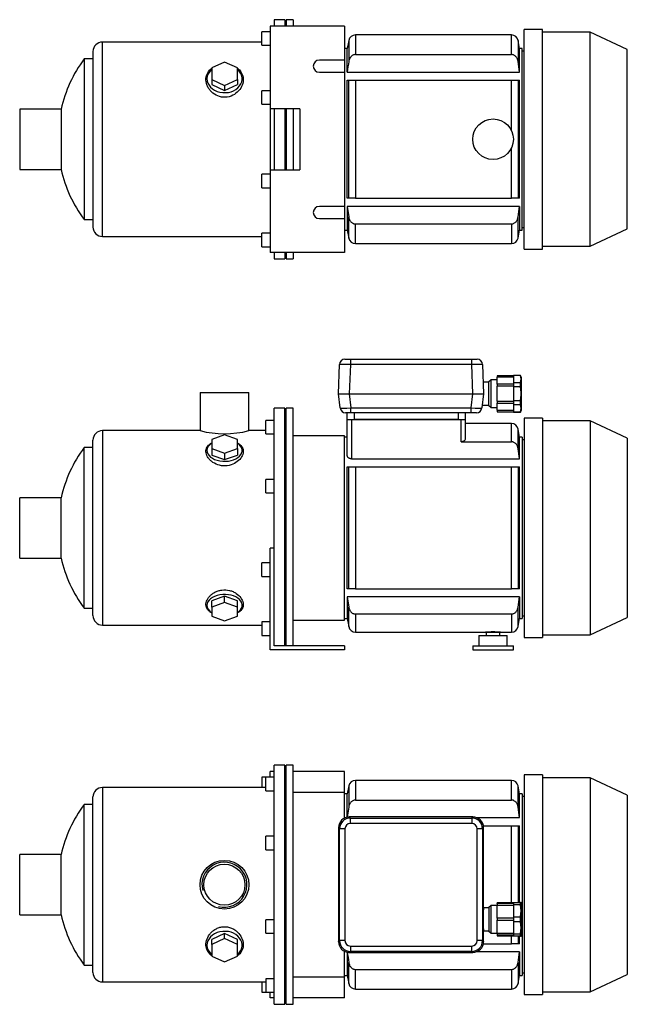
# Model space of a CAD drawing. Header units: millimetres. Extents: x 108 to 1180, y 13 to 792.
# Tile 1 of 2: x 108 to 556, y 65 to 792. Entities that reach past the tile are written whole.
import ezdxf

# ---------------------------------------------------------------- set-up
doc = ezdxf.new("R2010")
doc.units = ezdxf.units.MM
for name, color, linetype in [('BASETTA_MEC_80-9', 7, 'Continuous'), ('CARCASSA_MEC_80', 7, 'Continuous'), ('COPRIVENTOLA_MEC', 7, 'Continuous'), ('CORPO_MH_3-5_[5]', 7, 'Continuous'), ('FLANGIA_MOTORE_T', 7, 'Continuous'), ('GHIERA_PG13_5_CO', 7, 'Continuous'), ('PIEDINO_MEC_80_I', 7, 'Continuous'), ('STAFFA_3-5-9_INT', 7, 'Continuous')]:
    doc.layers.add(name, color=color, linetype=linetype)

# ---------------------------------------------------------------- blocks, each defined once
blk = doc.blocks.new('SE1')
at = {"layer": 'BASETTA_MEC_80-9', "color": 7, "linetype": 'Continuous'}
for p, q in [((442.34, 203.48), (351.33, 203.48)), ((351.33, 203.48), (352.08, 202.72)), ((441.58, 202.72), (442.34, 203.48)), ((352.08, 202.72), (441.58, 202.72)), ((352.08, 198.73), (352.08, 202.72)), ((441.58, 198.73), (352.08, 198.73)), ((441.58, 202.72), (441.58, 198.73)), ((343.33, 195.48), (343.33, 111.47)), ((344.09, 194.73), (343.33, 195.48)), ((344.09, 112.23), (344.09, 194.73)), ((348.09, 194.73), (344.09, 194.73)), ((348.09, 194.73), (348.09, 112.23)), ((445.58, 112.23), (445.58, 194.73)), ((449.58, 194.73), (445.58, 194.73)), ((450.33, 195.48), (449.58, 194.73)), ((449.58, 194.73), (449.58, 112.23)), ((450.33, 136.48), (450.33, 195.48)), ((455.83, 138.18), (454.33, 136.68)), ((455.83, 117.78), (455.83, 138.18)), ((460.33, 138.18), (455.83, 138.18)), ((454.33, 136.48), (450.33, 136.48)), ((454.33, 136.68), (454.33, 119.28)), ((450.33, 111.47), (450.33, 119.48)), ((450.33, 119.48), (454.33, 119.48)), ((454.33, 119.28), (455.83, 117.78)), ((455.83, 117.78), (460.33, 117.78)), ((343.33, 111.47), (344.09, 112.23)), ((348.09, 112.23), (344.09, 112.23)), ((449.58, 112.23), (445.58, 112.23)), ((449.58, 112.23), (450.33, 111.47)), ((352.08, 104.23), (351.33, 103.48)), ((351.33, 103.48), (442.34, 103.48)), ((352.08, 108.23), (441.58, 108.23)), ((352.08, 108.23), (352.08, 104.23)), ((441.58, 104.23), (352.08, 104.23)), ((441.58, 104.23), (441.58, 108.23)), ((442.34, 103.48), (441.58, 104.23))]:
    blk.add_line(p, q, dxfattribs=at)
for centre, start, end in [((352.09, 194.72), 90.03487, 179.96513), ((441.58, 194.72), 0.03487, 89.96513), ((352.09, 112.23), 180.03487, 269.96513), ((441.58, 112.23), 270.03487, 359.96513)]:
    blk.add_arc(centre, 8, start, end, dxfattribs=at)
for centre, major_axis, ratio, start_param, end_param in [((351.35, 195.46), (5.68, -5.68), 0.995756, 2.363621, 3.919564), ((442.32, 195.46), (-5.68, -5.68), 0.995756, 2.363621, 3.919564), ((352.09, 194.72), (2.83, -2.83), 0.998783, 2.356803, 3.926382), ((441.58, 194.72), (-2.83, -2.83), 0.998783, 2.356803, 3.926382), ((450.33, 127.98), (0, -8.5), 0.034921, 3.141593, 6.283185), ((351.35, 111.5), (5.68, 5.68), 0.995756, 2.363621, 3.919564), ((352.09, 112.23), (2.83, 2.83), 0.998783, 2.356803, 3.926382), ((441.58, 112.23), (-2.83, 2.83), 0.998783, 2.356803, 3.926382), ((442.32, 111.5), (-5.68, 5.68), 0.995756, 2.363621, 3.919564)]:
    blk.add_ellipse(centre, major_axis=major_axis, ratio=ratio, start_param=start_param, end_param=end_param, dxfattribs=at)
for points in [[(351.27, 203.48), (351.3, 203.48), (351.33, 203.48)], [(442.34, 203.48), (442.36, 203.48), (442.39, 203.48)], [(343.33, 195.48), (343.33, 195.51), (343.33, 195.54)], [(450.33, 195.54), (450.33, 195.51), (450.33, 195.48)], [(343.33, 111.42), (343.33, 111.45), (343.33, 111.47)], [(450.33, 111.47), (450.33, 111.45), (450.33, 111.42)], [(351.33, 103.48), (351.3, 103.48), (351.27, 103.48)], [(442.39, 103.48), (442.36, 103.48), (442.34, 103.48)]]:
    blk.add_open_spline(points, degree=2, dxfattribs=at)
at = {"layer": 'CARCASSA_MEC_80', "color": 7, "linetype": 'Continuous'}
for p, q in [((350.87, 226.35), (349.83, 220.48)), ((350.87, 226.35), (350.87, 210.79)), ((355.79, 230.48), (355.79, 215.96)), ((470.87, 230.48), (355.79, 230.48)), ((470.87, 215.96), (470.87, 230.48)), ((475.8, 210.79), (475.8, 226.35)), ((476.83, 220.48), (475.8, 226.35)), ((349.83, 220.48), (347.83, 220.48)), ((349.83, 203.34), (349.83, 220.48)), ((476.83, 203.12), (476.83, 220.48)), ((478.83, 220.48), (476.83, 220.48)), ((478.83, 220.48), (478.83, 86.48)), ((480.33, 218.48), (478.83, 218.48)), ((350.87, 210.79), (349.85, 203.28)), ((355.79, 215.96), (470.87, 215.96)), ((476.83, 203.12), (475.8, 210.79)), ((444.73, 203.12), (476.83, 203.12)), ((450.19, 196.98), (470.87, 196.98)), ((470.87, 140.23), (470.87, 196.98)), ((470.87, 196.98), (475.8, 196.98)), ((475.8, 196.98), (476.83, 196.98)), ((475.8, 196.98), (475.8, 140.48)), ((476.83, 140.48), (476.83, 196.98)), ((450.19, 109.98), (470.87, 109.98)), ((470.87, 109.98), (470.87, 115.73)), ((475.8, 109.98), (470.87, 109.98)), ((475.8, 115.48), (475.8, 109.98)), ((476.83, 109.98), (475.8, 109.98)), ((476.83, 109.98), (476.83, 115.48)), ((349.83, 103.62), (349.83, 86.48)), ((476.83, 103.84), (444.73, 103.84)), ((476.83, 103.84), (476.83, 86.48)), ((350.87, 80.61), (350.87, 96.17)), ((475.8, 96.17), (475.8, 80.61)), ((355.79, 91), (470.87, 91)), ((355.79, 76.48), (355.79, 91)), ((470.87, 91), (470.87, 76.48)), ((478.83, 88.48), (480.33, 88.48)), ((347.83, 86.48), (349.83, 86.48)), ((349.83, 86.48), (350.87, 80.61)), ((475.8, 80.61), (476.83, 86.48)), ((476.83, 86.48), (478.83, 86.48)), ((355.79, 76.48), (470.87, 76.48))]:
    blk.add_line(p, q, dxfattribs=at)
for centre, start, end in [((355.79, 225.48), 90, 170), ((470.87, 225.48), 10, 90), ((355.79, 81.48), 190, 270), ((470.87, 81.48), 270, 350)]:
    blk.add_arc(centre, 5, start, end, dxfattribs=at)
for points, knots in [([(355.79, 215.96), (355.46, 215.96), (355.14, 215.92), (354.52, 215.77), (354.21, 215.66), (353.63, 215.37), (353.35, 215.19), (352.84, 214.79), (352.61, 214.56), (352.18, 214.07), (351.99, 213.81), (351.65, 213.25), (351.51, 212.97), (351.25, 212.37), (351.15, 212.06), (350.98, 211.43), (350.91, 211.12), (350.87, 210.79)], [0, 0, 0, 0, 0.125, 0.125, 0.25, 0.25, 0.375, 0.375, 0.5, 0.5, 0.625, 0.625, 0.75, 0.75, 0.875, 0.875, 1, 1, 1, 1]), ([(475.8, 210.79), (475.71, 211.44), (475.54, 212.06), (475.17, 212.95), (475.02, 213.25), (474.68, 213.8), (474.49, 214.06), (474.07, 214.55), (473.83, 214.78), (473.32, 215.18), (473.05, 215.36), (472.61, 215.58), (472.46, 215.65), (472.16, 215.76), (472, 215.81), (471.53, 215.92), (471.2, 215.96), (470.87, 215.96)], [0, 0, 0, 0, 0.25, 0.25, 0.375, 0.375, 0.5, 0.5, 0.625, 0.625, 0.75, 0.75, 0.8125, 0.8125, 0.875, 0.875, 1, 1, 1, 1]), ([(350.87, 96.17), (350.96, 95.52), (351.12, 94.9), (351.5, 94.01), (351.65, 93.71), (351.99, 93.16), (352.18, 92.9), (352.6, 92.41), (352.84, 92.18), (353.34, 91.77), (353.62, 91.6), (354.05, 91.38), (354.2, 91.31), (354.51, 91.2), (354.66, 91.15), (355.14, 91.04), (355.46, 91), (355.79, 91)], [0, 0, 0, 0, 0.25, 0.25, 0.375, 0.375, 0.5, 0.5, 0.625, 0.625, 0.75, 0.75, 0.8125, 0.8125, 0.875, 0.875, 1, 1, 1, 1]), ([(470.87, 91), (471.2, 91), (471.52, 91.04), (472.15, 91.19), (472.46, 91.3), (473.04, 91.59), (473.31, 91.77), (473.82, 92.17), (474.06, 92.4), (474.48, 92.89), (474.67, 93.15), (475.01, 93.7), (475.16, 93.99), (475.41, 94.59), (475.52, 94.9), (475.69, 95.53), (475.75, 95.84), (475.8, 96.17)], [0, 0, 0, 0, 0.125, 0.125, 0.25, 0.25, 0.375, 0.375, 0.5, 0.5, 0.625, 0.625, 0.75, 0.75, 0.875, 0.875, 1, 1, 1, 1])]:
    blk.add_open_spline(points, degree=3, knots=knots, dxfattribs=at)
for points in [[(349.86, 103.65), (350.18, 101.15), (350.52, 98.66), (350.87, 96.17)], [(475.8, 96.17), (476.15, 98.72), (476.5, 101.28), (476.83, 103.84)]]:
    blk.add_open_spline(points, degree=3, dxfattribs=at)
at = {"layer": 'COPRIVENTOLA_MEC', "color": 7, "linetype": 'Continuous'}
for p, q in [((480.33, 234.48), (480.33, 72.48)), ((493.83, 234.48), (480.33, 234.48)), ((493.83, 234.48), (493.83, 72.48)), ((528.83, 232.48), (493.83, 232.48)), ((528.83, 232.48), (528.83, 74.48)), ((556.33, 219.66), (528.83, 232.48)), ((556.33, 219.66), (556.33, 87.3)), ((528.83, 74.48), (556.33, 87.3)), ((493.83, 74.48), (528.83, 74.48)), ((480.33, 72.48), (493.83, 72.48))]:
    blk.add_line(p, q, dxfattribs=at)
at = {"layer": 'CORPO_MH_3-5_[5]', "color": 7, "linetype": 'Continuous'}
for p, q in [((295.83, 65.23), (295.83, 241.73)), ((303.83, 241.73), (295.83, 241.73)), ((303.83, 65.23), (303.83, 241.73)), ((289.83, 222.85), (289.83, 232.85)), ((295.83, 232.85), (289.83, 232.85)), ((162.23, 88.73), (162.23, 218.23)), ((169.23, 225.23), (169.23, 81.73)), ((289.83, 225.23), (169.23, 225.23)), ((289.83, 222.85), (295.83, 222.85)), ((155.68, 94.23), (155.68, 212.73)), ((162.23, 212.73), (155.68, 212.73)), ((289.83, 179.29), (289.83, 189.29)), ((295.83, 189.29), (289.83, 189.29)), ((108.23, 131.23), (108.23, 175.73)), ((138.74, 175.73), (108.23, 175.73)), ((138.74, 131.23), (138.74, 175.73)), ((289.83, 179.29), (295.83, 179.29)), ((108.23, 131.23), (138.74, 131.23)), ((289.83, 117.67), (289.83, 127.67)), ((295.83, 127.67), (289.83, 127.67)), ((259.33, 117.49), (249.83, 113.17)), ((268.83, 113.17), (259.33, 117.49)), ((259.33, 113.79), (259.33, 117.49)), ((289.83, 117.67), (295.83, 117.67)), ((259.33, 113.79), (249.83, 109.47)), ((249.83, 109.47), (249.83, 113.17)), ((249.83, 109.47), (249.83, 100.83)), ((268.83, 109.47), (259.33, 113.79)), ((268.83, 109.47), (268.83, 113.17)), ((268.83, 100.83), (268.83, 109.47)), ((249.83, 100.83), (259.33, 96.51)), ((259.33, 96.51), (268.83, 100.83)), ((155.68, 94.23), (162.23, 94.23)), ((169.23, 81.73), (289.83, 81.73)), ((289.83, 84.11), (289.83, 74.11)), ((295.83, 84.11), (289.83, 84.11)), ((289.83, 74.11), (295.83, 74.11)), ((295.83, 65.23), (303.83, 65.23))]:
    blk.add_line(p, q, dxfattribs=at)
for radius in [18, 15.15]:
    blk.add_circle((259.23, 153.48), radius, dxfattribs=at)
for centre, radius, start, end in [((169.23, 218.23), 7, 90, 180), ((236.23, 153.48), 100, 143.66538, 167.14409), ((259.23, 153.48), 16.62, 255, 195), ((236.23, 153.48), 100, 192.85591, 216.33462), ((169.23, 88.73), 7, 180, 270)]:
    blk.add_arc(centre, radius, start, end, dxfattribs=at)
for start_param, end_param in [(2.390244, 6.283185), (0, 0.751348)]:
    blk.add_ellipse((259.33, 108.84), major_axis=(-13, 0), ratio=0.788011, start_param=start_param, end_param=end_param, dxfattribs=at)
blk.add_open_spline([(249.83, 101.09), (249.47, 101.36), (249.13, 101.64), (248.24, 102.47), (247.75, 103.05), (246.47, 104.91), (245.92, 106.28), (245.47, 109.23), (245.57, 110.76), (246.42, 113.83), (247.14, 115.33), (248.7, 117.42), (249.28, 118.07), (250.57, 119.29), (251.3, 119.85), (252.86, 120.84), (253.69, 121.26), (255.43, 121.94), (256.37, 122.19), (259.19, 122.63), (261.17, 122.5), (263.9, 121.71), (264.79, 121.35), (266.43, 120.48), (267.21, 119.97), (269.34, 118.24), (270.49, 116.88), (272.19, 113.97), (272.74, 112.42), (273.19, 109.37), (273.09, 107.84), (272.25, 105.03), (271.51, 103.71), (270.01, 102.05), (269.46, 101.56), (268.86, 101.11)], degree=3, knots=[0.1389216, 0.1389216, 0.1389216, 0.1389216, 0.15625, 0.15625, 0.1875, 0.1875, 0.25, 0.25, 0.3125, 0.3125, 0.375, 0.375, 0.40625, 0.40625, 0.4375, 0.4375, 0.46875, 0.46875, 0.5, 0.5, 0.5625, 0.5625, 0.59375, 0.59375, 0.625, 0.625, 0.6875, 0.6875, 0.75, 0.75, 0.8125, 0.8125, 0.875, 0.875, 0.9041554, 0.9041554, 0.9041554, 0.9041554], dxfattribs=at)
at = {"layer": 'FLANGIA_MOTORE_T', "color": 7, "linetype": 'Continuous'}
for p, q in [((304.83, 240.23), (303.83, 240.23)), ((304.83, 65.23), (304.83, 241.73)), ((309.83, 241.73), (304.83, 241.73)), ((309.83, 65.23), (309.83, 241.73)), ((347.83, 221.48), (309.83, 221.48)), ((347.83, 202.68), (347.83, 221.48)), ((347.83, 85.48), (347.83, 104.28)), ((309.83, 85.48), (347.83, 85.48)), ((303.83, 66.73), (304.83, 66.73)), ((304.83, 65.23), (309.83, 65.23))]:
    blk.add_line(p, q, dxfattribs=at)
at = {"layer": 'GHIERA_PG13_5_CO', "color": 7, "linetype": 'Continuous'}
for p, q in [((460.33, 139.55), (460.33, 140.23)), ((472.33, 140.23), (460.33, 140.23)), ((460.33, 139.55), (460.33, 138.22)), ((472.33, 139.55), (460.33, 139.55)), ((460.33, 128.68), (460.33, 138.22)), ((472.33, 138.22), (460.33, 138.22)), ((472.33, 140.48), (472.33, 138.65)), ((472.33, 140.48), (477.47, 140.48)), ((472.33, 138.65), (472.33, 129.81)), ((477.47, 138.65), (472.33, 138.65)), ((477.47, 138.65), (477.47, 140.48)), ((478.04, 140.48), (477.47, 140.48)), ((478.33, 139.98), (478.04, 140.48)), ((478.33, 115.98), (478.33, 139.98)), ((460.33, 128.73), (460.33, 127.23)), ((472.33, 128.73), (460.33, 128.73)), ((460.33, 117.74), (460.33, 127.28)), ((460.33, 127.23), (472.33, 127.23)), ((472.33, 129.81), (472.33, 126.15)), ((472.33, 129.81), (477.47, 129.81)), ((472.33, 126.15), (472.33, 117.31)), ((477.47, 126.15), (472.33, 126.15)), ((477.47, 126.15), (477.47, 129.81)), ((460.33, 117.74), (472.33, 117.74)), ((460.33, 117.74), (460.33, 116.4)), ((460.33, 116.4), (460.33, 115.73)), ((460.33, 116.4), (472.33, 116.4)), ((472.33, 117.31), (472.33, 115.48)), ((472.33, 117.31), (477.47, 117.31)), ((477.47, 115.48), (477.47, 117.31)), ((460.33, 115.73), (472.33, 115.73)), ((477.47, 115.48), (472.33, 115.48)), ((477.47, 115.48), (478.04, 115.48)), ((478.04, 115.48), (478.33, 115.98))]:
    blk.add_line(p, q, dxfattribs=at)
for centre in [(460.8, 134.23), (460.8, 121.73)]:
    blk.add_arc(centre, 17.24, 345.1617, 14.8383, dxfattribs=at)
at = {"layer": 'STAFFA_3-5-9_INT', "color": 7, "linetype": 'Continuous'}
for p, q in [((286.83, 232.85), (286.83, 225.23)), ((289.83, 232.85), (286.83, 232.85)), ((295.83, 236.98), (292.83, 236.98)), ((292.83, 232.85), (292.83, 236.98)), ((347.83, 236.98), (309.83, 236.98)), ((347.83, 221.48), (347.83, 236.98)), ((286.83, 81.73), (286.83, 74.11)), ((347.83, 69.98), (347.83, 85.48)), ((286.83, 74.11), (289.83, 74.11)), ((292.83, 69.98), (292.83, 74.11)), ((295.83, 69.98), (292.83, 69.98)), ((347.83, 69.98), (309.83, 69.98))]:
    blk.add_line(p, q, dxfattribs=at)
blk = doc.blocks.new('SE2')
at = {"layer": 'BASETTA_MEC_80-9', "color": 7, "linetype": 'Continuous'}
for p, q in [((348.09, 541.34), (352.08, 541.34)), ((352.08, 541.34), (441.58, 541.34)), ((352.08, 541.34), (352.08, 537.48)), ((441.58, 541.34), (445.58, 541.34)), ((441.58, 537.48), (441.58, 541.34)), ((343.33, 515.84), (344.09, 537.48)), ((352.08, 537.48), (351.33, 515.84)), ((441.58, 537.48), (352.08, 537.48)), ((442.34, 515.84), (441.58, 537.48)), ((449.58, 537.48), (450.33, 515.84)), ((454.33, 524.34), (450.04, 524.34)), ((455.83, 526.04), (454.33, 524.54)), ((454.33, 507.14), (454.33, 524.54)), ((455.83, 505.64), (455.83, 526.04)), ((460.33, 526.04), (455.83, 526.04)), ((343.33, 515.84), (343.33, 515.84)), ((344.62, 505.35), (343.33, 515.84)), ((351.27, 515.84), (352.56, 505.35)), ((351.33, 515.84), (442.34, 515.84)), ((441.1, 505.35), (442.39, 515.84)), ((450.33, 515.84), (449.04, 505.35)), ((450.33, 515.84), (450.33, 515.84)), ((352.56, 501.84), (348.59, 501.84)), ((349.83, 496.84), (349.83, 501.84)), ((352.56, 505.35), (441.1, 505.35)), ((352.56, 501.84), (352.56, 505.35)), ((441.1, 501.84), (352.56, 501.84)), ((354.83, 501.84), (354.83, 496.84)), ((431.83, 496.84), (431.83, 501.84)), ((436.83, 501.84), (436.83, 496.84)), ((441.1, 501.84), (441.1, 505.35)), ((445.07, 501.84), (441.1, 501.84)), ((449.29, 507.34), (454.33, 507.34)), ((454.33, 507.14), (455.83, 505.64)), ((455.83, 505.64), (460.33, 505.64)), ((431.83, 496.84), (354.83, 496.84))]:
    blk.add_line(p, q, dxfattribs=at)
for centre, start, end in [((348.09, 537.34), 90, 178), ((445.58, 537.34), 2, 90), ((348.59, 505.84), 187, 270), ((445.07, 505.84), 270, 353)]:
    blk.add_arc(centre, 4, start, end, dxfattribs=at)
for centre, major_axis, ratio, start_param, end_param in [((352.09, 537.34), (-8, 0.14), 0.017434, 4.713302, 6.282881), ((441.58, 537.34), (8, 0.14), 0.017434, 0.000304, 1.569883), ((351.35, 516.19), (-8.02, -0.35), 0.043312, 0.003409, 1.559352), ((442.32, 516.19), (8.02, -0.35), 0.043312, 4.723833, 6.279777), ((352.62, 505.84), (-8, -0.49), 0.060259, 0.003713, 1.559657), ((441.04, 505.84), (8, -0.49), 0.060259, 4.723529, 6.279472)]:
    blk.add_ellipse(centre, major_axis=major_axis, ratio=ratio, start_param=start_param, end_param=end_param, dxfattribs=at)
for points in [[(351.33, 515.84), (351.3, 515.84), (351.27, 515.84)], [(442.39, 515.84), (442.36, 515.84), (442.34, 515.84)]]:
    blk.add_open_spline(points, degree=2, dxfattribs=at)
at = {"layer": 'CARCASSA_MEC_80', "color": 7, "linetype": 'Continuous'}
for p, q in [((349.83, 470.21), (349.83, 496.84)), ((349.83, 496.84), (352.83, 496.84)), ((352.83, 496.84), (433.83, 496.84)), ((352.83, 496.84), (352.83, 467.8)), ((433.83, 480.38), (433.83, 496.84)), ((433.83, 496.84), (436.83, 496.84)), ((436.83, 496.84), (436.83, 482.33)), ((470.87, 493.84), (436.83, 493.84)), ((470.87, 480.38), (470.87, 493.84)), ((475.8, 475.3), (475.8, 489.71)), ((476.83, 483.84), (475.8, 489.71)), ((349.83, 483.84), (347.83, 483.84)), ((433.83, 480.38), (470.87, 480.38)), ((476.83, 467.8), (476.83, 483.84)), ((478.83, 483.84), (476.83, 483.84)), ((478.83, 483.84), (478.83, 349.84)), ((480.33, 481.84), (478.83, 481.84)), ((352.83, 467.8), (476.83, 467.8)), ((349.83, 371.84), (349.83, 461.84)), ((349.83, 461.84), (350.87, 461.84)), ((350.87, 371.84), (350.87, 461.84)), ((350.87, 461.84), (355.79, 461.84)), ((355.79, 461.84), (470.87, 461.84)), ((355.79, 461.84), (355.79, 371.84)), ((470.87, 371.84), (470.87, 461.84)), ((470.87, 461.84), (475.8, 461.84)), ((475.8, 461.84), (476.83, 461.84)), ((475.8, 461.84), (475.8, 371.84)), ((476.83, 371.84), (476.83, 461.84)), ((350.87, 371.84), (349.83, 371.84)), ((355.79, 371.84), (350.87, 371.84)), ((355.79, 371.84), (470.87, 371.84)), ((475.8, 371.84), (470.87, 371.84)), ((476.83, 371.84), (475.8, 371.84)), ((476.83, 365.88), (349.83, 365.88)), ((349.83, 365.88), (349.83, 349.84)), ((349.83, 365.88), (350.87, 358.38)), ((475.8, 358.38), (476.83, 365.88)), ((476.83, 365.88), (476.83, 349.84)), ((350.87, 343.97), (350.87, 358.38)), ((475.8, 343.97), (475.8, 358.38)), ((347.83, 349.84), (349.83, 349.84)), ((349.83, 349.84), (350.87, 343.97)), ((355.79, 353.3), (470.87, 353.3)), ((355.79, 353.3), (355.79, 339.84)), ((470.87, 353.3), (470.87, 339.84)), ((475.8, 343.97), (476.83, 349.84)), ((476.83, 349.84), (478.83, 349.84)), ((478.83, 351.84), (480.33, 351.84)), ((355.79, 339.84), (451.83, 339.84)), ((451.83, 339.84), (462.83, 339.84)), ((462.83, 339.84), (470.87, 339.84))]:
    blk.add_line(p, q, dxfattribs=at)
for centre, radius, start, end in [((470.87, 488.84), 5, 10, 90), ((355.79, 344.84), 5, 190, 270), ((470.87, 344.84), 5, 270, 350), ((457.33, 263.02), 77.01, 85.9047, 94.0953)]:
    blk.add_arc(centre, radius, start, end, dxfattribs=at)
for points, knots in [([(436.83, 482.33), (436.83, 482.1), (436.77, 481.87), (436.57, 481.54), (436.48, 481.43), (436.29, 481.22), (436.17, 481.12), (435.91, 480.94), (435.76, 480.85), (435.44, 480.69), (435.27, 480.62), (434.88, 480.5), (434.68, 480.45), (434.27, 480.39), (434.05, 480.38), (433.83, 480.38)], [0, 0, 0, 0, 0.25, 0.25, 0.375, 0.375, 0.5, 0.5, 0.625, 0.625, 0.75, 0.75, 0.875, 0.875, 1, 1, 1, 1]), ([(475.8, 475.3), (475.71, 475.94), (475.54, 476.55), (475.16, 477.43), (475.01, 477.72), (474.67, 478.27), (474.48, 478.53), (474.05, 479), (473.81, 479.23), (473.3, 479.62), (473.03, 479.79), (472.6, 480.01), (472.45, 480.07), (472.14, 480.18), (471.99, 480.23), (471.52, 480.34), (471.2, 480.38), (470.87, 480.38)], [0, 0, 0, 0, 0.25, 0.25, 0.375, 0.375, 0.5, 0.5, 0.625, 0.625, 0.75, 0.75, 0.8125, 0.8125, 0.875, 0.875, 1, 1, 1, 1]), ([(352.83, 467.8), (352.61, 467.8), (352.38, 467.82), (351.95, 467.9), (351.74, 467.97), (351.36, 468.12), (351.18, 468.21), (350.86, 468.41), (350.72, 468.52), (350.47, 468.76), (350.35, 468.88), (350.17, 469.13), (350.09, 469.26), (349.96, 469.53), (349.91, 469.67), (349.85, 469.94), (349.83, 470.08), (349.83, 470.21)], [0, 0, 0, 0, 0.125, 0.125, 0.25, 0.25, 0.375, 0.375, 0.5, 0.5, 0.625, 0.625, 0.75, 0.75, 0.875, 0.875, 1, 1, 1, 1]), ([(350.87, 358.38), (350.96, 357.74), (351.13, 357.13), (351.51, 356.25), (351.66, 355.96), (352, 355.41), (352.19, 355.15), (352.62, 354.68), (352.85, 354.45), (353.36, 354.06), (353.63, 353.89), (354.07, 353.67), (354.22, 353.61), (354.52, 353.5), (354.68, 353.45), (355.14, 353.34), (355.47, 353.3), (355.79, 353.3)], [0, 0, 0, 0, 0.25, 0.25, 0.375, 0.375, 0.5, 0.5, 0.625, 0.625, 0.75, 0.75, 0.8125, 0.8125, 0.875, 0.875, 1, 1, 1, 1]), ([(470.87, 353.3), (471.2, 353.3), (471.52, 353.34), (472.14, 353.49), (472.45, 353.6), (473.02, 353.88), (473.29, 354.05), (473.81, 354.45), (474.04, 354.67), (474.47, 355.14), (474.66, 355.4), (475, 355.95), (475.15, 356.23), (475.41, 356.82), (475.52, 357.13), (475.69, 357.75), (475.75, 358.06), (475.8, 358.38)], [0, 0, 0, 0, 0.125, 0.125, 0.25, 0.25, 0.375, 0.375, 0.5, 0.5, 0.625, 0.625, 0.75, 0.75, 0.875, 0.875, 1, 1, 1, 1])]:
    blk.add_open_spline(points, degree=3, knots=knots, dxfattribs=at)
blk.add_open_spline([(476.83, 467.8), (476.5, 470.3), (476.15, 472.8), (475.8, 475.3)], degree=3, dxfattribs=at)
at = {"layer": 'COPRIVENTOLA_MEC', "color": 7, "linetype": 'Continuous'}
for p, q in [((480.33, 497.84), (480.33, 335.84)), ((493.83, 497.84), (480.33, 497.84)), ((493.83, 497.84), (493.83, 335.84)), ((528.83, 495.84), (493.83, 495.84)), ((528.83, 495.84), (528.83, 337.84)), ((556.33, 483.02), (528.83, 495.84)), ((556.33, 483.02), (556.33, 350.66)), ((528.83, 337.84), (556.33, 350.66)), ((480.33, 335.84), (493.83, 335.84)), ((493.83, 337.84), (528.83, 337.84))]:
    blk.add_line(p, q, dxfattribs=at)
at = {"layer": 'CORPO_MH_3-5_[5]', "color": 7, "linetype": 'Continuous'}
for p, q in [((241.23, 516.84), (277.23, 516.84)), ((241.23, 516.84), (241.23, 488.58)), ((277.23, 488.59), (277.23, 516.84)), ((295.83, 388.28), (295.83, 505.09)), ((303.83, 505.09), (295.83, 505.09)), ((303.83, 329.84), (303.83, 505.09)), ((289.83, 486.21), (289.83, 496.21)), ((295.83, 496.21), (289.83, 496.21)), ((169.23, 488.59), (169.23, 345.09)), ((241.27, 488.59), (169.23, 488.59)), ((289.83, 488.59), (277.23, 488.59)), ((162.23, 352.09), (162.23, 481.59)), ((259.33, 485.45), (249.83, 482.08)), ((249.83, 482.08), (249.83, 475.32)), ((268.83, 482.08), (259.33, 485.45)), ((268.83, 475.32), (268.83, 482.08)), ((289.83, 486.21), (295.83, 486.21)), ((155.68, 357.59), (155.68, 476.09)), ((162.23, 476.09), (155.68, 476.09)), ((249.83, 475.32), (249.83, 470.59)), ((249.83, 475.32), (259.33, 471.95)), ((259.33, 471.95), (268.83, 475.32)), ((268.83, 475.32), (268.83, 470.59)), ((249.83, 470.59), (259.33, 467.22)), ((259.33, 471.95), (259.33, 467.22)), ((259.33, 467.22), (268.83, 470.59)), ((289.83, 442.65), (289.83, 452.65)), ((295.83, 452.65), (289.83, 452.65)), ((108.23, 394.59), (108.23, 439.09)), ((138.74, 439.09), (108.23, 439.09)), ((138.74, 394.59), (138.74, 439.09)), ((289.83, 442.65), (295.83, 442.65)), ((108.23, 394.59), (138.74, 394.59)), ((259.33, 366.46), (249.83, 363.09)), ((268.83, 363.09), (259.33, 366.46)), ((259.33, 361.73), (259.33, 366.46)), ((155.68, 357.59), (162.23, 357.59)), ((249.83, 358.36), (249.83, 363.09)), ((259.33, 361.73), (249.83, 358.36)), ((249.83, 358.36), (249.83, 351.6)), ((268.83, 358.36), (259.33, 361.73)), ((268.83, 358.36), (268.83, 363.09)), ((268.83, 351.6), (268.83, 358.36)), ((249.83, 351.6), (259.33, 348.23)), ((259.33, 348.23), (268.83, 351.6)), ((169.23, 345.09), (286.83, 345.09))]:
    blk.add_line(p, q, dxfattribs=at)
for centre, radius, start, end in [((169.23, 481.59), 7, 90, 180), ((259.23, 558.07), 71.77, 255.4749, 284.5251), ((236.23, 416.84), 100, 143.66538, 167.14409), ((236.23, 416.84), 100, 192.85591, 216.33462), ((169.23, 352.09), 7, 180, 270)]:
    blk.add_arc(centre, radius, start, end, dxfattribs=at)
for centre, start_param, end_param in [((259.33, 473.97), 0, 3.892941), ((259.33, 473.97), 5.531837, 6.283185), ((259.33, 359.71), 2.390244, 6.283185), ((259.33, 359.71), 0, 0.751348)]:
    blk.add_ellipse(centre, major_axis=(-13, 0), ratio=0.615661, start_param=start_param, end_param=end_param, dxfattribs=at)
for points, knots in [([(261.31, 462.69), (260.36, 462.56), (259.41, 462.53), (257.51, 462.64), (256.56, 462.78), (253.82, 463.46), (252.14, 464.24), (250.03, 465.68), (249.38, 466.21), (248.24, 467.31), (247.75, 467.89), (246.47, 469.68), (245.92, 470.91), (245.47, 473.36), (245.57, 474.51), (246.42, 476.67), (247.14, 477.63), (248.66, 478.85), (249.21, 479.2), (249.81, 479.52)], [0, 0, 0, 0, 0.03125, 0.03125, 0.0625, 0.0625, 0.125, 0.125, 0.15625, 0.15625, 0.1875, 0.1875, 0.25, 0.25, 0.3125, 0.3125, 0.375, 0.375, 0.4043708, 0.4043708, 0.4043708, 0.4043708]), ([(268.86, 479.52), (269.86, 478.99), (270.69, 478.37), (272.19, 476.76), (272.74, 475.71), (273.19, 473.46), (273.09, 472.23), (272.25, 469.8), (271.51, 468.55), (269.46, 466.27), (268.12, 465.21), (265.03, 463.55), (263.22, 462.94), (261.31, 462.69)], [0.6394434, 0.6394434, 0.6394434, 0.6394434, 0.6875, 0.6875, 0.75, 0.75, 0.8125, 0.8125, 0.875, 0.875, 0.9375, 0.9375, 1, 1, 1, 1]), ([(249.83, 354.15), (249.47, 354.34), (249.13, 354.54), (248.24, 355.14), (247.75, 355.56), (246.47, 356.93), (245.92, 357.96), (245.47, 360.24), (245.57, 361.43), (246.42, 363.9), (247.14, 365.12), (248.7, 366.84), (249.28, 367.38), (250.57, 368.4), (251.3, 368.88), (252.86, 369.71), (253.69, 370.07), (255.43, 370.64), (256.37, 370.86), (259.19, 371.24), (261.17, 371.13), (263.9, 370.45), (264.79, 370.14), (266.43, 369.41), (267.21, 368.97), (269.34, 367.53), (270.49, 366.39), (272.19, 364.01), (272.74, 362.75), (273.19, 360.34), (273.09, 359.15), (272.25, 357.02), (271.51, 356.04), (270.01, 354.84), (269.46, 354.48), (268.86, 354.16)], [0.1389216, 0.1389216, 0.1389216, 0.1389216, 0.15625, 0.15625, 0.1875, 0.1875, 0.25, 0.25, 0.3125, 0.3125, 0.375, 0.375, 0.40625, 0.40625, 0.4375, 0.4375, 0.46875, 0.46875, 0.5, 0.5, 0.5625, 0.5625, 0.59375, 0.59375, 0.625, 0.625, 0.6875, 0.6875, 0.75, 0.75, 0.8125, 0.8125, 0.875, 0.875, 0.9041554, 0.9041554, 0.9041554, 0.9041554])]:
    blk.add_open_spline(points, degree=3, knots=knots, dxfattribs=at)
at = {"layer": 'FLANGIA_MOTORE_T', "color": 7, "linetype": 'Continuous'}
for p, q in [((304.83, 503.59), (303.83, 503.59)), ((304.83, 329.84), (304.83, 505.09)), ((309.83, 505.09), (304.83, 505.09)), ((309.83, 329.84), (309.83, 505.09)), ((347.83, 484.84), (309.83, 484.84)), ((347.83, 348.84), (347.83, 484.84)), ((309.83, 348.84), (347.83, 348.84)), ((303.83, 330.09), (304.83, 330.09))]:
    blk.add_line(p, q, dxfattribs=at)
at = {"layer": 'GHIERA_PG13_5_CO', "color": 7, "linetype": 'Continuous'}
for p, q in [((460.33, 529.09), (460.33, 528.07)), ((472.33, 529.09), (460.33, 529.09)), ((460.33, 522.84), (460.33, 528.07)), ((472.33, 528.07), (460.33, 528.07)), ((472.33, 529.21), (472.33, 529.34)), ((477.47, 529.34), (472.33, 529.34)), ((472.33, 529.21), (472.33, 524.12)), ((477.47, 529.21), (472.33, 529.21)), ((472.33, 524.12), (472.33, 520.94)), ((472.33, 524.12), (477.47, 524.12)), ((477.47, 529.21), (477.47, 529.34)), ((478.33, 527.84), (477.47, 529.34)), ((477.47, 520.94), (477.47, 524.12)), ((478.33, 503.84), (478.33, 527.84)), ((460.33, 522.84), (460.33, 521.35)), ((472.33, 522.84), (460.33, 522.84)), ((460.33, 510.33), (460.33, 521.35)), ((472.33, 521.35), (460.33, 521.35)), ((472.33, 520.94), (472.33, 510.74)), ((477.47, 520.94), (472.33, 520.94)), ((460.33, 510.33), (472.33, 510.33)), ((460.33, 510.33), (460.33, 508.84)), ((460.33, 503.61), (460.33, 508.84)), ((460.33, 508.84), (472.33, 508.84)), ((472.33, 510.74), (472.33, 507.56)), ((472.33, 510.74), (477.47, 510.74)), ((477.47, 507.56), (477.47, 510.74)), ((460.33, 503.61), (472.33, 503.61)), ((460.33, 503.61), (460.33, 502.59)), ((460.33, 502.59), (472.33, 502.59)), ((472.33, 507.56), (472.33, 502.47)), ((477.47, 507.56), (472.33, 507.56)), ((472.33, 502.47), (472.33, 502.34)), ((472.33, 502.47), (477.47, 502.47)), ((472.33, 502.34), (477.47, 502.34)), ((477.47, 502.34), (478.33, 503.84)), ((477.47, 502.47), (477.47, 502.34))]:
    blk.add_line(p, q, dxfattribs=at)
for centre in [(472.09, 526.67), (472.09, 505.01)]:
    blk.add_arc(centre, 5.95, 334.63575, 25.36425, dxfattribs=at)
blk.add_open_spline([(477.47, 510.74), (477.56, 511.16), (477.64, 511.58), (477.78, 512.42), (477.84, 512.85), (477.99, 514.13), (478.04, 514.99), (478.04, 516.69), (477.99, 517.55), (477.8, 519.25), (477.65, 520.1), (477.47, 520.94)], degree=3, knots=[0, 0, 0, 0, 0.125, 0.125, 0.25, 0.25, 0.5, 0.5, 0.75, 0.75, 1, 1, 1, 1], dxfattribs=at)
at = {"layer": 'PIEDINO_MEC_80_I', "color": 7, "linetype": 'Continuous'}
for p, q in [((446.83, 337.34), (467.83, 337.34)), ((446.83, 337.34), (446.83, 329.84)), ((452.33, 339.84), (452.33, 337.34)), ((462.33, 337.34), (462.33, 339.84)), ((467.83, 329.84), (467.83, 337.34)), ((442.33, 329.84), (472.33, 329.84)), ((442.33, 329.84), (442.33, 326.84)), ((472.33, 326.84), (472.33, 329.84)), ((442.33, 326.84), (472.33, 326.84))]:
    blk.add_line(p, q, dxfattribs=at)
at = {"layer": 'STAFFA_3-5-9_INT', "color": 7, "linetype": 'Continuous'}
for p, q in [((292.83, 326.84), (292.83, 401.84)), ((295.83, 401.84), (292.83, 401.84)), ((286.83, 381.03), (286.83, 391.03)), ((292.83, 391.03), (286.83, 391.03)), ((295.83, 329.84), (295.83, 388.28)), ((286.83, 381.03), (292.83, 381.03)), ((286.83, 347.47), (286.83, 337.47)), ((292.83, 347.47), (286.83, 347.47)), ((286.83, 337.47), (292.83, 337.47)), ((347.83, 329.84), (295.83, 329.84)), ((347.83, 329.84), (347.83, 326.84)), ((347.83, 326.84), (292.83, 326.84))]:
    blk.add_line(p, q, dxfattribs=at)
blk = doc.blocks.new('SE3')
at = {"layer": 'CARCASSA_MEC_80', "color": 7, "linetype": 'Continuous'}
for p, q in [((355.79, 780.64), (355.79, 766.12)), ((470.87, 780.64), (355.79, 780.64)), ((470.87, 766.12), (470.87, 780.64)), ((349.83, 770.64), (347.83, 770.64)), ((350.87, 776.51), (349.83, 770.64)), ((349.83, 753.28), (349.83, 770.64)), ((350.87, 776.51), (350.87, 760.96)), ((475.8, 776.51), (475.8, 760.96)), ((476.83, 770.64), (475.8, 776.51)), ((476.83, 753.28), (476.83, 770.64)), ((478.83, 770.64), (476.83, 770.64)), ((478.83, 636.64), (478.83, 770.64)), ((355.79, 766.12), (470.87, 766.12)), ((480.33, 768.64), (478.83, 768.64)), ((349.83, 753.28), (476.83, 753.28)), ((349.83, 660.14), (349.83, 747.14)), ((349.83, 747.14), (350.87, 747.14)), ((350.87, 660.14), (350.87, 747.14)), ((350.87, 747.14), (355.79, 747.14)), ((355.79, 747.14), (470.87, 747.14)), ((355.79, 747.14), (355.79, 660.14)), ((470.87, 710.09), (470.87, 747.14)), ((470.87, 747.14), (475.8, 747.14)), ((475.8, 747.14), (476.83, 747.14)), ((475.8, 747.14), (475.8, 660.14)), ((476.83, 660.14), (476.83, 747.14)), ((470.87, 660.14), (470.87, 697.19)), ((350.87, 660.14), (349.83, 660.14)), ((476.83, 654), (349.83, 654)), ((349.83, 654), (349.83, 636.64)), ((349.83, 654), (350.87, 646.33)), ((355.79, 660.14), (350.87, 660.14)), ((355.79, 660.14), (470.87, 660.14)), ((475.8, 660.14), (470.87, 660.14)), ((476.83, 660.14), (475.8, 660.14)), ((475.8, 646.33), (476.83, 654)), ((476.83, 654), (476.83, 636.64)), ((350.87, 630.77), (350.87, 646.33)), ((355.79, 641.16), (470.87, 641.16)), ((355.79, 626.64), (355.79, 641.16)), ((470.87, 641.16), (470.87, 626.64)), ((475.8, 630.77), (475.8, 646.33)), ((347.83, 636.64), (349.83, 636.64)), ((349.83, 636.64), (350.87, 630.77)), ((475.8, 630.77), (476.83, 636.64)), ((476.83, 636.64), (478.83, 636.64)), ((478.83, 638.64), (480.33, 638.64)), ((355.79, 626.64), (470.87, 626.64))]:
    blk.add_line(p, q, dxfattribs=at)
for centre, start, end in [((355.79, 775.64), 90, 170), ((470.87, 775.64), 10, 90), ((355.79, 631.64), 190, 270), ((470.87, 631.64), 270, 350)]:
    blk.add_arc(centre, 5, start, end, dxfattribs=at)
for points, knots in [([(355.79, 766.12), (355.46, 766.12), (355.14, 766.08), (354.52, 765.93), (354.21, 765.82), (353.63, 765.53), (353.35, 765.35), (352.84, 764.95), (352.61, 764.72), (352.18, 764.23), (351.99, 763.97), (351.65, 763.42), (351.51, 763.13), (351.25, 762.53), (351.15, 762.22), (350.98, 761.6), (350.91, 761.28), (350.87, 760.96)], [0, 0, 0, 0, 0.125, 0.125, 0.25, 0.25, 0.375, 0.375, 0.5, 0.5, 0.625, 0.625, 0.75, 0.75, 0.875, 0.875, 1, 1, 1, 1]), ([(475.8, 760.96), (475.71, 761.6), (475.54, 762.22), (475.17, 763.12), (475.02, 763.41), (474.68, 763.96), (474.49, 764.22), (474.07, 764.71), (473.83, 764.94), (473.32, 765.35), (473.05, 765.52), (472.61, 765.74), (472.46, 765.81), (472.16, 765.92), (472, 765.97), (471.53, 766.08), (471.2, 766.12), (470.87, 766.12)], [0, 0, 0, 0, 0.25, 0.25, 0.375, 0.375, 0.5, 0.5, 0.625, 0.625, 0.75, 0.75, 0.8125, 0.8125, 0.875, 0.875, 1, 1, 1, 1]), ([(350.87, 646.33), (350.96, 645.68), (351.12, 645.06), (351.5, 644.17), (351.65, 643.88), (351.99, 643.32), (352.18, 643.06), (352.6, 642.57), (352.84, 642.34), (353.34, 641.94), (353.62, 641.76), (354.05, 641.54), (354.2, 641.48), (354.51, 641.36), (354.66, 641.32), (355.14, 641.2), (355.46, 641.16), (355.79, 641.16)], [0, 0, 0, 0, 0.25, 0.25, 0.375, 0.375, 0.5, 0.5, 0.625, 0.625, 0.75, 0.75, 0.8125, 0.8125, 0.875, 0.875, 1, 1, 1, 1]), ([(470.87, 641.16), (471.2, 641.16), (471.52, 641.2), (472.15, 641.35), (472.46, 641.47), (473.04, 641.75), (473.31, 641.93), (473.82, 642.34), (474.06, 642.56), (474.48, 643.05), (474.67, 643.31), (475.01, 643.87), (475.16, 644.16), (475.41, 644.75), (475.52, 645.06), (475.69, 645.69), (475.75, 646.01), (475.8, 646.33)], [0, 0, 0, 0, 0.125, 0.125, 0.25, 0.25, 0.375, 0.375, 0.5, 0.5, 0.625, 0.625, 0.75, 0.75, 0.875, 0.875, 1, 1, 1, 1])]:
    blk.add_open_spline(points, degree=3, knots=knots, dxfattribs=at)
for points in [[(350.87, 760.96), (350.51, 758.4), (350.17, 755.84), (349.83, 753.28)], [(476.83, 753.28), (476.5, 755.84), (476.15, 758.4), (475.8, 760.96)]]:
    blk.add_open_spline(points, degree=3, dxfattribs=at)
at = {"layer": 'COPRIVENTOLA_MEC', "color": 7, "linetype": 'Continuous'}
for p, q in [((480.33, 622.64), (480.33, 784.64)), ((493.83, 784.64), (480.33, 784.64)), ((493.83, 622.64), (493.83, 784.64)), ((528.83, 782.64), (493.83, 782.64)), ((528.83, 624.64), (528.83, 782.64)), ((556.33, 769.82), (528.83, 782.64)), ((556.33, 637.47), (556.33, 769.82)), ((528.83, 624.64), (556.33, 637.47)), ((480.33, 622.64), (493.83, 622.64)), ((493.83, 624.64), (528.83, 624.64))]:
    blk.add_line(p, q, dxfattribs=at)
at = {"layer": 'CORPO_MH_3-5_[5]', "color": 7, "linetype": 'Continuous'}
for p, q in [((295.83, 791.89), (295.83, 787.14)), ((303.83, 791.89), (295.83, 791.89)), ((303.83, 791.89), (303.83, 787.14)), ((169.23, 631.89), (169.23, 775.39)), ((286.83, 775.39), (169.23, 775.39)), ((162.23, 768.39), (162.23, 638.89)), ((155.68, 762.89), (155.68, 644.39)), ((162.23, 762.89), (155.68, 762.89)), ((259.33, 760.62), (249.83, 756.29)), ((249.83, 756.29), (249.83, 747.65)), ((268.83, 756.29), (259.33, 760.62)), ((268.83, 747.65), (268.83, 756.29)), ((249.83, 747.65), (249.83, 743.96)), ((249.83, 747.65), (259.33, 743.33)), ((249.83, 743.96), (259.33, 739.63)), ((259.33, 743.33), (268.83, 747.65)), ((259.33, 739.63), (268.83, 743.96)), ((259.33, 743.33), (259.33, 739.63)), ((268.83, 747.65), (268.83, 743.96)), ((108.23, 725.89), (108.23, 681.39)), ((138.74, 725.89), (108.23, 725.89)), ((138.74, 725.89), (138.74, 681.39)), ((295.83, 726.14), (295.83, 681.14)), ((303.83, 726.14), (303.83, 681.14)), ((108.23, 681.39), (138.74, 681.39)), ((155.68, 644.39), (162.23, 644.39)), ((169.23, 631.89), (286.83, 631.89)), ((295.83, 620.14), (295.83, 615.39)), ((303.83, 620.14), (303.83, 615.39)), ((295.83, 615.39), (303.83, 615.39))]:
    blk.add_line(p, q, dxfattribs=at)
for centre, radius, start, end in [((169.23, 768.39), 7, 90, 180), ((236.23, 703.64), 100, 143.66538, 167.14409), ((236.23, 703.64), 100, 192.85591, 216.33462), ((169.23, 638.89), 7, 180, 270)]:
    blk.add_arc(centre, radius, start, end, dxfattribs=at)
for start_param, end_param in [(0, 3.892941), (5.531837, 6.283185)]:
    blk.add_ellipse((259.33, 748.28), major_axis=(-13, 0), ratio=0.788011, start_param=start_param, end_param=end_param, dxfattribs=at)
for points, knots in [([(261.31, 734.78), (260.36, 734.63), (259.41, 734.59), (257.51, 734.72), (256.56, 734.89), (253.82, 735.69), (252.14, 736.6), (250.03, 738.31), (249.38, 738.94), (248.24, 740.27), (247.75, 740.97), (246.47, 743.16), (245.92, 744.69), (245.47, 747.78), (245.57, 749.27), (246.42, 752.1), (247.14, 753.39), (248.66, 755.07), (249.21, 755.57), (249.81, 756.02)], [0, 0, 0, 0, 0.03125, 0.03125, 0.0625, 0.0625, 0.125, 0.125, 0.15625, 0.15625, 0.1875, 0.1875, 0.25, 0.25, 0.3125, 0.3125, 0.375, 0.375, 0.4043708, 0.4043708, 0.4043708, 0.4043708]), ([(268.86, 756.01), (269.86, 755.27), (270.69, 754.41), (272.19, 752.22), (272.74, 750.83), (273.19, 747.91), (273.09, 746.35), (272.25, 743.3), (271.51, 741.78), (269.46, 739.02), (268.12, 737.75), (265.03, 735.79), (263.22, 735.07), (261.31, 734.78)], [0.6394434, 0.6394434, 0.6394434, 0.6394434, 0.6875, 0.6875, 0.75, 0.75, 0.8125, 0.8125, 0.875, 0.875, 0.9375, 0.9375, 1, 1, 1, 1])]:
    blk.add_open_spline(points, degree=3, knots=knots, dxfattribs=at)
at = {"layer": 'FLANGIA_MOTORE_T', "color": 7, "linetype": 'Continuous'}
for p, q in [((304.83, 790.39), (303.83, 790.39)), ((304.83, 791.89), (304.83, 787.14)), ((309.83, 791.89), (304.83, 791.89)), ((309.83, 791.89), (309.83, 787.14)), ((347.83, 762.14), (347.83, 753.14)), ((304.83, 726.14), (304.83, 681.14)), ((309.83, 726.14), (309.83, 681.14)), ((347.83, 654.14), (347.83, 645.14)), ((304.83, 620.14), (304.83, 615.39)), ((309.83, 620.14), (309.83, 615.39)), ((303.83, 616.89), (304.83, 616.89)), ((304.83, 615.39), (309.83, 615.39))]:
    blk.add_line(p, q, dxfattribs=at)
at = {"layer": 'PIEDINO_MEC_80_I', "color": 7, "linetype": 'Continuous'}
blk.add_circle((457.33, 703.64), 15, dxfattribs=at)
at = {"layer": 'STAFFA_3-5-9_INT', "color": 7, "linetype": 'Continuous'}
for p, q in [((347.83, 787.14), (292.83, 787.14)), ((292.83, 787.14), (292.83, 726.14)), ((347.83, 787.14), (347.83, 762.14)), ((286.83, 773.01), (286.83, 783.01)), ((292.83, 783.01), (286.83, 783.01)), ((286.83, 773.01), (292.83, 773.01)), ((347.83, 762.14), (329.23, 762.14)), ((329.23, 753.14), (347.83, 753.14)), ((347.83, 753.14), (347.83, 654.14)), ((286.83, 729.45), (286.83, 739.45)), ((292.83, 739.45), (286.83, 739.45)), ((286.83, 729.45), (292.83, 729.45)), ((292.83, 726.14), (292.83, 681.14)), ((314.83, 726.14), (292.83, 726.14)), ((314.83, 726.14), (314.83, 681.14)), ((286.83, 667.84), (286.83, 677.84)), ((292.83, 677.84), (286.83, 677.84)), ((292.83, 681.14), (292.83, 620.14)), ((292.83, 681.14), (314.83, 681.14)), ((286.83, 667.84), (292.83, 667.84)), ((347.83, 654.14), (329.23, 654.14)), ((329.23, 645.14), (347.83, 645.14)), ((347.83, 645.14), (347.83, 620.14)), ((286.83, 624.27), (286.83, 634.27)), ((292.83, 634.27), (286.83, 634.27)), ((286.83, 624.27), (292.83, 624.27)), ((347.83, 620.14), (292.83, 620.14))]:
    blk.add_line(p, q, dxfattribs=at)
for centre in [(329.23, 757.64), (329.23, 649.64)]:
    blk.add_arc(centre, 4.5, 90, 270, dxfattribs=at)

msp = doc.modelspace()

# ---------------------------------------------------------------- block references
for name in ['SE3', 'SE2', 'SE1']:
    msp.add_blockref(name, (0, 0))

doc.saveas('drawing.dxf')
